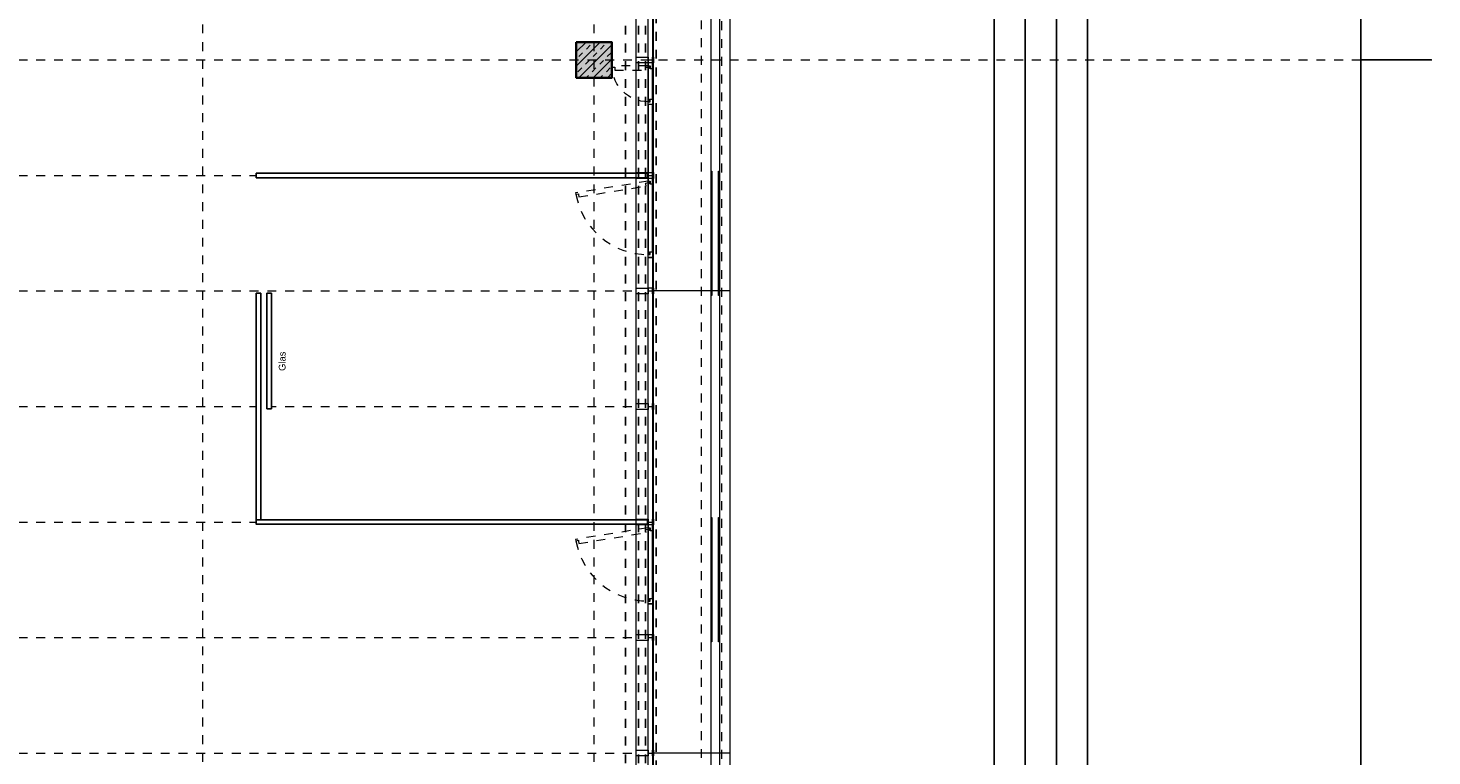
# Model space of a CAD drawing. Header units: metres. Extents: x -13 to 93, y -119 to 25.
# Tile 67 of 256: x 34.68 to 50.47, y -101.63 to -93.44. Entities that reach past the tile are written whole.
import ezdxf

# ---------------------------------------------------------------- set-up
doc = ezdxf.new("R2010")
doc.units = ezdxf.units.M
doc.header["$LTSCALE"] = 0.00508
doc.header["$PDMODE"] = 1
doc.header["$PDSIZE"] = -2
for name, pattern in [('STYLE_05', [0.19684, 0.069505, -0.127335]), ('STYLE_06', [1.0537, 0.590515, -0.19684, 0.069505, -0.19684]), ('STYLE_11', [0.393677, 0.196838, -0.196838]), ('STYLE_14', [0.250778, 0.07164, -0.179138])]:
    doc.linetypes.add(name, pattern=pattern)
doc.layers.get('0').update_dxf_attribs({"lineweight": 18})
for name, color, linetype, lineweight in [('3-3-0 AW Fassade', 7, 'Continuous', 18), ('3-3-4 AFenster', 7, 'Continuous', 25), ('3-3-8 Sonnenschutz', 7, 'Continuous', 18), ('3-4-0-3 IW Glas', 7, 'Continuous', 25), ('3-4-3-1 IStützenBeton', 7, 'Continuous', 35), ('3-4-4 ITüren', 7, 'Continuous', 25), ('3-5-1-2 DeckenSprung VED', 7, 'STYLE_11', 25), ('3-5-9 DeckenSonstig VED', 7, 'STYLE_11', 25), ('Ans-Kante', 7, 'Continuous', 18), ('Bemaßung', 7, 'Continuous', 18), ('Bemaßung-Achsen', 7, 'Continuous', 18), ('Plan-Achse', 1, 'STYLE_06', 18), ('Plan-Achsen-Fassade', 1, 'STYLE_06', 18), ('Plan-Text-Hinweis', 7, 'Continuous', 13)]:
    doc.layers.add(name, color=color, linetype=linetype, lineweight=lineweight)
doc.layers.get('0').freeze()
doc.styles.add('Arial', font='ARIAL.TTF')
doc.dimstyles.new('MTZ_200', dxfattribs={"dimtxt": 0.075762, "dimasz": 0.000706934, "dimexe": 0.001, "dimexo": 0.003, "dimgap": 0.0001, "dimtad": 1, "dimdec": 4, "dimzin": 11, "dimtxsty": 'Arial', "dimblk": 'VW_SLASH', "dimcen": 0, "dimdle": 0.001, "dimazin": 0, "dimtfac": 1, "dimtdec": 4, "dimtix": 1, "dimtmove": 0, "dimatfit": 0, "dimldrblk": 'VW_FILLEDARROW', "dimfxl": 0, "dimfrac": 2, "dimtolj": 1, "dimtzin": 11, "dimarcsym": 0})

# ---------------------------------------------------------------- blocks, each defined once
blk = doc.blocks.new('S_Profil_Fassade_Büro')
at = {"layer": '3-3-0 AW Fassade', "color": 7}
blk.add_line((-0.132, 0), (-0.195, 0), dxfattribs=at)
for points in [[(-0.195, 0.0325), (-0.182, 0.0325), (-0.182, -0.0325), (-0.195, -0.0325)], [(-0.132, 0.0325), (0, 0.0325), (0, -0.0325), (-0.132, -0.0325)]]:
    blk.add_lwpolyline(points, close=True, dxfattribs=at)
blk = doc.blocks.new('S_Fenster_GR_Feld')
at = {"layer": '3-3-0 AW Fassade', "color": 7}
blk.add_lwpolyline([(-0.05, 1.268), (0, 1.268), (0, 0.922), (-0.05, 0.922)], close=True, dxfattribs=at)
at = {"color": 7}
blk.add_wipeout([(-0.05, 0.095), (-0.025, 0.095), (-0.015, 0.095), (-0.015, 0.065), (0, 0.065), (0, 0.89), (-0.015, 0.89), (-0.015, 0.86), (-0.025, 0.86), (-0.05, 0.86)], dxfattribs=at).dxf.layer = '3-3-0 AW Fassade'
at = {"layer": '3-3-0 AW Fassade', "color": 7}
blk.add_lwpolyline([(-0.05, 0.095), (-0.025, 0.095), (-0.015, 0.095), (-0.015, 0.065), (0, 0.065), (0, 0.89), (-0.015, 0.89), (-0.015, 0.86), (-0.025, 0.86), (-0.05, 0.86)], close=True, dxfattribs=at)
at = {"color": 7}
for points in [[(-0.025, 0.86), (-0.05, 0.86), (-0.05, 0.922), (0, 0.922), (0, 0.89), (-0.025, 0.89)], [(-0.025, 0.095), (-0.05, 0.095), (-0.05, 0.033), (0, 0.033), (0, 0.065), (-0.025, 0.065)]]:
    blk.add_wipeout(points, dxfattribs=at).dxf.layer = '3-3-0 AW Fassade'
at = {"layer": '3-3-0 AW Fassade', "color": 7}
for points in [[(-0.025, 0.86), (-0.05, 0.86), (-0.05, 0.922), (0, 0.922), (0, 0.89), (-0.025, 0.89)], [(-0.025, 0.095), (-0.05, 0.095), (-0.05, 0.033), (0, 0.033), (0, 0.065), (-0.025, 0.065)]]:
    blk.add_lwpolyline(points, close=True, dxfattribs=at)
at = {"layer": '3-3-0 AW Fassade', "color": 7, "linetype": 'STYLE_05'}
blk.add_lwpolyline([(0.022, 0.119), (0.026, 0.094), (0.027, 0.085), (-0.002, 0.08), (0, 0.065), (0.815, 0.196), (0.812, 0.211), (0.783, 0.206), (0.781, 0.216), (0.777, 0.241)], close=True, dxfattribs=at)
at = {"layer": '3-3-0 AW Fassade', "color": 7, "linetype": 'STYLE_05', "lineweight": 18}
blk.add_arc((0, 0.065), 0.825, 10.1831, 90, dxfattribs=at)
blk = doc.blocks.new('*U472')
at = {"layer": 'Ans-Kante', "color": 7, "linetype": 'Continuous'}
blk.add_line((54.994, -105.004), (54.994, -79.154), dxfattribs=at)
blk = doc.blocks.new('*U511')
at = {"layer": 'Ans-Kante', "color": 8, "linetype": 'Continuous'}
for p, q in [((54.78, -104.924), (54.78, -79.234)), ((54.873, -79.234), (54.873, -104.924))]:
    blk.add_line(p, q, dxfattribs=at)
blk = doc.blocks.new('Stütze Fassade')
at = {"layer": '3-4-3-1 IStützenBeton', "linetype": 'Continuous', "lineweight": 0}
blk.add_hatch(color=255, dxfattribs=at).paths.add_polyline_path([(-0.2, 0.2), (0.2, 0.2), (0.2, -0.2), (-0.2, -0.2)])
at = {"layer": '3-4-3-1 IStützenBeton', "linetype": 'Continuous', "lineweight": 13}
h = blk.add_hatch(dxfattribs=at)
h.set_pattern_fill('STAHLBETON_1_50', style=0, pattern_type=2)
h.set_pattern_definition([(45, (0, 0), (0.16, 0), []), (45, (0.08, 0), (0.16, 0), [0.06, -0.06])])
h.paths.add_polyline_path([(-0.2, 0.2), (0.2, 0.2), (0.2, -0.2), (-0.2, -0.2)])
at = {"layer": '3-4-3-1 IStützenBeton'}
blk.add_lwpolyline([(-0.2, 0.2), (0.2, 0.2), (0.2, -0.2), (-0.2, -0.2)], close=True, dxfattribs=at)
blk = doc.blocks.new('VW_SLASH')
at = {"color": 0, "linetype": 'ByBlock', "lineweight": -2}
blk.add_line((0, 0), (-1, 0), dxfattribs=at)
at = {"color": 0, "linetype": 'ByBlock', "lineweight": 20}
blk.add_line((0, 0), (0, 0), dxfattribs=at)
blk = doc.blocks.new('*D634')
at = {"layer": 'Bemaßung', "color": 0, "lineweight": -2}
for p, q in [((40.623, -86.415), (45.551, -86.415)), ((45.55, -111.584), (45.55, -86.416)), ((40.623, -111.585), (45.551, -111.585))]:
    blk.add_line(p, q, dxfattribs=at)
at = {"layer": 'Defpoints', "color": 0, "lineweight": 0}
for p in [(40.62, -86.415), (45.55, -86.415), (40.62, -111.585)]:
    blk.add_point(p, dxfattribs=at)
at = {"layer": 'Bemaßung', "color": 0, "lineweight": -2, "xscale": 0.00070693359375, "yscale": 0.00070693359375, "zscale": 0.00070693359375}
for p, rotation in [((45.55, -86.415), 90), ((45.55, -111.585), 270)]:
    blk.add_blockref('VW_SLASH', p, dxfattribs=dict(at, rotation=rotation))
at = {"layer": 'Bemaßung', "color": 0, "insert": (45.544, -99), "char_height": 0.00227, "attachment_point": 5, "rotation": 90, "style": 'Arial'}
blk.add_mtext('\\A1;1258,5m', dxfattribs=at)
blk = doc.blocks.new('VW_FILLEDARROW')
at = {"color": 0, "lineweight": -2}
blk.add_solid([(0, 0), (0, 0), (0, 0)], dxfattribs=at)
blk = doc.blocks.new('*D644')
at = {"layer": 'Bemaßung', "color": 0, "lineweight": -2}
for p, q in [((41.579, -86.415), (45.901, -86.415)), ((45.9, -111.584), (45.9, -86.416)), ((41.579, -111.585), (45.901, -111.585))]:
    blk.add_line(p, q, dxfattribs=at)
at = {"layer": 'Defpoints', "color": 0, "lineweight": 0}
for p in [(41.576, -86.415), (45.9, -86.415), (41.576, -111.585)]:
    blk.add_point(p, dxfattribs=at)
at = {"layer": 'Bemaßung', "color": 0, "lineweight": -2, "xscale": 0.00070693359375, "yscale": 0.00070693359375, "zscale": 0.00070693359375}
for p, rotation in [((45.9, -86.415), 90), ((45.9, -111.585), 270)]:
    blk.add_blockref('VW_SLASH', p, dxfattribs=dict(at, rotation=rotation))
at = {"layer": 'Bemaßung', "color": 0, "insert": (45.894, -99), "char_height": 0.00227, "attachment_point": 5, "rotation": 90, "style": 'Arial'}
blk.add_mtext('\\A1;1258,5m', dxfattribs=at)
blk = doc.blocks.new('*D684')
at = {"layer": 'Bemaßung', "color": 0, "lineweight": -2}
for p, q in [((43.303, 0.325), (46.601, 0.325)), ((46.6, 0.324), (46.6, -112.074)), ((42.993, -112.075), (46.601, -112.075))]:
    blk.add_line(p, q, dxfattribs=at)
at = {"layer": 'Defpoints', "color": 0, "lineweight": 0}
for p in [(43.3, 0.325), (42.99, -112.075), (46.6, -112.075)]:
    blk.add_point(p, dxfattribs=at)
at = {"layer": 'Bemaßung', "color": 0, "lineweight": -2, "xscale": 0.00070693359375, "yscale": 0.00070693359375, "zscale": 0.00070693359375}
for p, rotation in [((46.6, 0.325), 90), ((46.6, -112.075), 270)]:
    blk.add_blockref('VW_SLASH', p, dxfattribs=dict(at, rotation=rotation))
at = {"layer": 'Bemaßung', "color": 0, "insert": (46.589, -55.875), "char_height": 0.00227, "attachment_point": 5, "rotation": 90, "style": 'Arial'}
blk.add_mtext('\\A1;5620m', dxfattribs=at)
blk = doc.blocks.new('*D704')
at = {"layer": 'Bemaßung', "color": 0, "lineweight": -2}
for p, q in [((40.623, -86.415), (45.551, -86.415)), ((45.55, -111.584), (45.55, -86.416)), ((40.623, -111.585), (45.551, -111.585))]:
    blk.add_line(p, q, dxfattribs=at)
at = {"layer": 'Defpoints', "color": 0, "lineweight": 0}
for p in [(40.62, -86.415), (45.55, -86.415), (40.62, -111.585)]:
    blk.add_point(p, dxfattribs=at)
at = {"layer": 'Bemaßung', "color": 0, "lineweight": -2, "xscale": 0.00070693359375, "yscale": 0.00070693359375, "zscale": 0.00070693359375}
for p, rotation in [((45.55, -86.415), 90), ((45.55, -111.585), 270)]:
    blk.add_blockref('VW_SLASH', p, dxfattribs=dict(at, rotation=rotation))
at = {"layer": 'Bemaßung', "color": 0, "insert": (45.544, -99), "char_height": 0.00227, "attachment_point": 5, "rotation": 90, "style": 'Arial'}
blk.add_mtext('\\A1;1258,5m', dxfattribs=at)
blk = doc.blocks.new('*D708')
at = {"layer": 'Bemaßung', "color": 0, "lineweight": -2}
for p, q in [((41.579, -86.415), (45.901, -86.415)), ((45.9, -111.584), (45.9, -86.416)), ((41.579, -111.585), (45.901, -111.585))]:
    blk.add_line(p, q, dxfattribs=at)
at = {"layer": 'Defpoints', "color": 0, "lineweight": 0}
for p in [(41.576, -86.415), (45.9, -86.415), (41.576, -111.585)]:
    blk.add_point(p, dxfattribs=at)
at = {"layer": 'Bemaßung', "color": 0, "lineweight": -2, "xscale": 0.00070693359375, "yscale": 0.00070693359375, "zscale": 0.00070693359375}
for p, rotation in [((45.9, -86.415), 90), ((45.9, -111.585), 270)]:
    blk.add_blockref('VW_SLASH', p, dxfattribs=dict(at, rotation=rotation))
at = {"layer": 'Bemaßung', "color": 0, "insert": (45.894, -99), "char_height": 0.00227, "attachment_point": 5, "rotation": 90, "style": 'Arial'}
blk.add_mtext('\\A1;1258,5m', dxfattribs=at)
blk = doc.blocks.new('*D1260')
at = {"layer": 'Bemaßung', "color": 0, "lineweight": -2}
for p, q in [((46.123, -86.085), (46.251, -86.085)), ((46.25, -112.074), (46.25, -86.086)), ((46.123, -112.075), (46.251, -112.075))]:
    blk.add_line(p, q, dxfattribs=at)
at = {"layer": 'Defpoints', "color": 0, "lineweight": 0}
for p in [(46.12, -86.085), (46.25, -86.085), (46.12, -112.075)]:
    blk.add_point(p, dxfattribs=at)
at = {"layer": 'Bemaßung', "color": 0, "lineweight": -2, "xscale": 0.00070693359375, "yscale": 0.00070693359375, "zscale": 0.00070693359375}
for p, rotation in [((46.25, -86.085), 90), ((46.25, -112.075), 270)]:
    blk.add_blockref('VW_SLASH', p, dxfattribs=dict(at, rotation=rotation))
at = {"layer": 'Bemaßung', "color": 0, "insert": (46.244, -99.08), "char_height": 0.00227, "attachment_point": 5, "rotation": 90, "style": 'Arial'}
blk.add_mtext('\\A1;1299,5m', dxfattribs=at)
blk = doc.blocks.new('S_Fenster_GR_Feld_klein')
at = {"layer": '3-3-0 AW Fassade', "color": 7}
blk.add_lwpolyline([(-0.05, 1.2675), (0, 1.2675), (0, 0.9225), (-0.05, 0.9225)], close=True, dxfattribs=at)
at = {"color": 7}
blk.add_wipeout([(-0.025, 0.86), (-0.05, 0.86), (-0.05, 0.7975), (0, 0.7975), (0, 0.83), (-0.025, 0.83)], dxfattribs=at).dxf.layer = '3-3-0 AW Fassade'
at = {"layer": '3-3-0 AW Fassade', "color": 7}
blk.add_lwpolyline([(-0.025, 0.86), (-0.05, 0.86), (-0.05, 0.7975), (0, 0.7975), (0, 0.83), (-0.025, 0.83)], close=True, dxfattribs=at)
at = {"layer": '3-3-0 AW Fassade', "color": 7, "linetype": 'STYLE_05', "lineweight": 18}
blk.add_arc((0, 1.235), 0.405, 270, 357.8789, dxfattribs=at)
at = {"color": 7}
blk.add_wipeout([(-0.05, 1.205), (-0.015, 1.205), (-0.015, 1.235), (0, 1.235), (0, 0.83), (-0.015, 0.83), (-0.015, 0.86), (-0.05, 0.86)], dxfattribs=at).dxf.layer = '3-3-0 AW Fassade'
at = {"layer": '3-3-0 AW Fassade', "color": 7}
blk.add_lwpolyline([(-0.05, 1.205), (-0.015, 1.205), (-0.015, 1.235), (0, 1.235), (0, 0.83), (-0.015, 0.83), (-0.015, 0.86), (-0.05, 0.86)], close=True, dxfattribs=at)
at = {"color": 7}
blk.add_wipeout([(-0.025, 1.205), (-0.05, 1.205), (-0.05, 1.2675), (0, 1.2675), (0, 1.235), (-0.025, 1.235)], dxfattribs=at).dxf.layer = '3-3-0 AW Fassade'
at = {"color": 7, "lineweight": 18}
blk.add_wipeout([(-0.05, 0.7975), (0, 0.7975), (0, 0.0325), (-0.05, 0.0325)], dxfattribs=at).dxf.layer = '3-3-0 AW Fassade'
at = {"layer": '3-3-0 AW Fassade', "color": 7}
blk.add_lwpolyline([(-0.025, 1.205), (-0.05, 1.205), (-0.05, 1.2675), (0, 1.2675), (0, 1.235), (-0.025, 1.235)], close=True, dxfattribs=at)
at = {"layer": '3-3-0 AW Fassade', "color": 7, "linetype": 'STYLE_05'}
blk.add_lwpolyline([(0.03, 1.185), (0.03, 1.22), (0, 1.22), (0, 1.235), (0.405, 1.235), (0.405, 1.22), (0.375, 1.22), (0.375, 1.185)], close=True, dxfattribs=at)
at = {"layer": '3-3-0 AW Fassade', "color": 7, "lineweight": 18}
blk.add_lwpolyline([(-0.05, 0.7975), (0, 0.7975), (0, 0.0325), (-0.05, 0.0325)], close=True, dxfattribs=at)
blk = doc.blocks.new('*D1351')
at = {"layer": 'Bemaßung-Achsen', "color": 0, "lineweight": -2}
for p, q in [((50.472, -86.25), (49.674, -86.25)), ((49.675, -93.799), (49.675, -86.251)), ((50.472, -93.8), (49.674, -93.8))]:
    blk.add_line(p, q, dxfattribs=at)
at = {"layer": 'Defpoints', "color": 0, "lineweight": 0}
for p in [(49.675, -86.25), (50.475, -86.25), (50.475, -93.8)]:
    blk.add_point(p, dxfattribs=at)
at = {"layer": 'Bemaßung-Achsen', "color": 0, "lineweight": -2, "xscale": 0.00070693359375, "yscale": 0.00070693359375, "zscale": 0.00070693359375}
for p, rotation in [((49.675, -86.25), 90), ((49.675, -93.8), 270)]:
    blk.add_blockref('VW_SLASH', p, dxfattribs=dict(at, rotation=rotation))
at = {"layer": 'Bemaßung-Achsen', "color": 0, "insert": (49.668, -90.025), "char_height": 0.00303, "attachment_point": 5, "rotation": 90, "style": 'Arial'}
blk.add_mtext('\\A1;377,5m', dxfattribs=at)
blk = doc.blocks.new('*D1352')
at = {"layer": 'Bemaßung-Achsen', "color": 0, "lineweight": -2}
for p, q in [((50.472, -93.8), (49.674, -93.8)), ((49.675, -104.199), (49.675, -93.801)), ((50.472, -104.2), (49.674, -104.2))]:
    blk.add_line(p, q, dxfattribs=at)
at = {"layer": 'Defpoints', "color": 0, "lineweight": 0}
for p in [(49.675, -93.8), (50.475, -93.8), (50.475, -104.2)]:
    blk.add_point(p, dxfattribs=at)
at = {"layer": 'Bemaßung-Achsen', "color": 0, "lineweight": -2, "xscale": 0.00070693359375, "yscale": 0.00070693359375, "zscale": 0.00070693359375}
for p, rotation in [((49.675, -93.8), 90), ((49.675, -104.2), 270)]:
    blk.add_blockref('VW_SLASH', p, dxfattribs=dict(at, rotation=rotation))
at = {"layer": 'Bemaßung-Achsen', "color": 0, "insert": (49.668, -99), "char_height": 0.00303, "attachment_point": 5, "rotation": 90, "style": 'Arial'}
blk.add_mtext('\\A1;520m', dxfattribs=at)

msp = doc.modelspace()

# ---------------------------------------------------------------- hatches: boundary and pattern name
at = {"layer": '3-3-8 Sonnenschutz', "linetype": 'Continuous', "lineweight": 0}
for color, points in [(41, [(42.376, -95.05), (42.376, -96.45), (42.366, -96.45), (42.366, -95.05)]), (21, [(42.459, -95.05), (42.459, -96.45), (42.449, -96.45), (42.449, -95.05)]), (41, [(42.376, -98.95), (42.376, -100.35), (42.366, -100.35), (42.366, -98.95)]), (21, [(42.459, -98.95), (42.459, -100.35), (42.449, -100.35), (42.449, -98.95)])]:
    msp.add_hatch(color=color, dxfattribs=at).paths.add_polyline_path(points)

# ---------------------------------------------------------------- linework, layer by layer
at = {"layer": '3-3-8 Sonnenschutz', "color": 7, "linetype": 'Continuous', "lineweight": 18}
for points in [[(42.376, -95.05), (42.376, -96.45), (42.366, -96.45), (42.366, -95.05)], [(42.459, -95.05), (42.459, -96.45), (42.449, -96.45), (42.449, -95.05)], [(42.376, -98.95), (42.376, -100.35), (42.366, -100.35), (42.366, -98.95)], [(42.459, -98.95), (42.459, -100.35), (42.449, -100.35), (42.449, -98.95)]]:
    msp.add_lwpolyline(points, close=True, dxfattribs=at)
at = {"layer": 'Ans-Kante', "color": 8}
for p, q in [((42.449, -96.4), (42.376, -96.4)), ((42.58, -96.4), (42.459, -96.4)), ((42.58, -101.6), (41.72, -101.6))]:
    msp.add_line(p, q, dxfattribs=at)
at = {"layer": 'Ans-Kante', "linetype": 'STYLE_14'}
msp.add_lwpolyline([(42.259, -86.165), (42.484, -86.165), (42.484, -111.855), (42.259, -111.855)], close=True, dxfattribs=at)
at = {"layer": 'Plan-Achse'}
msp.add_line((36.65, -118.5), (36.65, 6.75), dxfattribs=at)
at = {"layer": 'Plan-Achsen-Fassade', "color": 9}
for p, q in [((27.575, -95.1), (41.525, -95.1)), ((27.575, -96.4), (41.525, -96.4)), ((27.575, -97.7), (41.525, -97.7)), ((27.575, -99), (41.525, -99)), ((27.575, -100.3), (41.525, -100.3)), ((27.575, -101.6), (41.525, -101.6))]:
    msp.add_line(p, q, dxfattribs=at)

# ---------------------------------------------------------------- block references
at = {"layer": '3-3-0 AW Fassade', "color": 7, "rotation": 180}
for p in [(41.525, -93.8), (41.525, -96.4), (41.525, -97.7), (41.525, -100.3), (41.525, -101.6)]:
    msp.add_blockref('S_Profil_Fassade_Büro', p, dxfattribs=at)
at = {"layer": '3-4-3-1 IStützenBeton', "color": 7}
msp.add_blockref('Stütze Fassade', (41.05, -93.8), dxfattribs=at)
at = {"layer": 'Ans-Kante', "color": 8}
msp.add_blockref('*U511', (-12.41363701, -6.93135892), dxfattribs=at)

# ---------------------------------------------------------------- dimensions: what is measured, and where the dimension line sits
at = {"layer": 'Bemaßung'}
for base, p1, p2, override, picture, middle in [((46.6, -112.075), (43.3, 0.325), (42.99, -112.075), {"dimtxt": 0.002273, "dimgap": 0.01, "dimdec": 3, "dimlfac": 50, "dimpost": '<>m', "dimtxsty": 'Arial', "dimtmove": 2}, '*D684', (46.58883953, -55.875)), ((46.25, -86.085), (46.12, -112.075), (46.12, -86.085), {"dimtxt": 0.002273, "dimgap": 0.005, "dimdec": 8, "dimlfac": 50, "dimpost": '<>m', "dimtxsty": 'Arial', "dimtmove": 2}, '*D1260', (46.2436341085, -99.08))]:
    dim = msp.add_linear_dim(base=base, p1=p1, p2=p2, angle=90, dimstyle='MTZ_200', override=override, dxfattribs=at)
    dim.commit()
    dim.dimension.update_dxf_attribs({"geometry": picture, "text_midpoint": middle})
at = {"layer": 'Bemaßung-Achsen'}
for base, p1, p2, picture, middle in [((49.675, -86.25), (50.475, -93.8), (50.475, -86.25), '*D1351', (49.6681788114, -90.025)), ((49.675, -93.8), (50.475, -104.2), (50.475, -93.8), '*D1352', (49.6684527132, -99))]:
    dim = msp.add_linear_dim(base=base, p1=p1, p2=p2, angle=90, dimstyle='MTZ_200', override={"dimtxt": 0.00303, "dimgap": 0.005, "dimdec": 8, "dimlfac": 50, "dimpost": '<>m', "dimtxsty": 'Arial', "dimtmove": 2}, dxfattribs=at)
    dim.commit()
    dim.dimension.update_dxf_attribs({"geometry": picture, "text_midpoint": middle})

# ---------------------------------------------------------------- next in the draw order: wipeouts: each hides what was drawn before it
for points in [[(37.25, -95.075), (41.65, -95.075), (41.65, -95.125), (37.25, -95.125)], [(37.25, -96.425), (37.3, -96.425), (37.3, -98.975), (37.25, -98.975)]]:
    msp.add_wipeout(points).dxf.layer = '3-4-0-3 IW Glas'

# ---------------------------------------------------------------- next in the draw order: linework, layer by layer
at = {"layer": '3-4-0-3 IW Glas'}
for points in [[(37.25, -95.075), (41.65, -95.075), (41.65, -95.125), (37.25, -95.125)], [(37.25, -96.425), (37.3, -96.425), (37.3, -98.975), (37.25, -98.975)]]:
    msp.add_lwpolyline(points, close=True, dxfattribs=at)

# ---------------------------------------------------------------- next in the draw order: block references
at = {"layer": '3-3-0 AW Fassade', "color": 7, "rotation": 180}
msp.add_blockref('S_Profil_Fassade_Büro', (41.525, -95.1), dxfattribs=at)

# ---------------------------------------------------------------- next in the draw order: wipeouts: each hides what was drawn before it
for points, layer in [([(37.25, -98.975), (41.65, -98.975), (41.65, -99.025), (37.25, -99.025)], '3-4-0-3 IW Glas'), ([(37.37, -96.425), (37.42, -96.425), (37.42, -97.725), (37.37, -97.725)], '3-4-4 ITüren')]:
    msp.add_wipeout(points).dxf.layer = layer

# ---------------------------------------------------------------- next in the draw order: linework, layer by layer
at = {"layer": '3-3-0 AW Fassade'}
msp.add_lwpolyline([(41.657, -86.415), (41.707, -86.415), (41.707, -111.585), (41.657, -111.585)], close=True, dxfattribs=at)
at = {"layer": '3-4-0-3 IW Glas'}
msp.add_lwpolyline([(37.25, -98.975), (41.65, -98.975), (41.65, -99.025), (37.25, -99.025)], close=True, dxfattribs=at)
at = {"layer": '3-4-4 ITüren'}
msp.add_lwpolyline([(37.37, -96.425), (37.42, -96.425), (37.42, -97.725), (37.37, -97.725)], close=True, dxfattribs=at)
at = {"layer": 'Ans-Kante', "color": 8, "linetype": 'Continuous'}
for p, q in [((41.525, -111.49), (41.525, -86.51)), ((41.72, -111.49), (41.72, -86.51))]:
    msp.add_line(p, q, dxfattribs=at)

# ---------------------------------------------------------------- next in the draw order: block references
at = {"layer": '3-3-0 AW Fassade', "color": 7, "rotation": 180}
msp.add_blockref('S_Profil_Fassade_Büro', (41.525, -99), dxfattribs=at)

# ---------------------------------------------------------------- next in the draw order: texts
at = {"layer": 'Plan-Text-Hinweis', "insert": (37.5028947, -97.3), "char_height": 0.0757622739, "attachment_point": 1, "rotation": 90, "line_spacing_factor": 0.967741, "style": 'Arial'}
msp.add_mtext('{\\C7;\\lGlas}', dxfattribs=at)

# ---------------------------------------------------------------- next in the draw order: block references
at = {"layer": '3-3-0 AW Fassade', "color": 7, "rotation": 180}
for p in [(41.657, -95.1), (41.657, -99)]:
    msp.add_blockref('S_Fenster_GR_Feld', p, dxfattribs=at)

# ---------------------------------------------------------------- next in the draw order: linework, layer by layer
at = {"layer": '3-5-1-2 DeckenSprung VED', "linetype": 'STYLE_11'}
msp.add_line((41.405, -86.415), (41.405, -111.585), dxfattribs=at)
at = {"layer": '3-5-9 DeckenSonstig VED', "color": 7, "linetype": 'STYLE_05'}
for p, q in [((41.55, -86.415), (41.55, -111.585)), ((41.63, -86.415), (41.63, -111.585)), ((41.75, -111.585), (41.75, -86.415))]:
    msp.add_line(p, q, dxfattribs=at)
at = {"layer": 'Ans-Kante', "color": 8}
msp.add_line((42.366, -96.4), (41.72, -96.4), dxfattribs=at)
at = {"layer": 'Plan-Achse'}
msp.add_line((41.05, -118.5), (41.05, 6.75), dxfattribs=at)

# ---------------------------------------------------------------- next in the draw order: block references
at = {"layer": 'Ans-Kante', "color": 7}
msp.add_blockref('*U472', (-12.41363701, -6.93135892), dxfattribs=at)

# ---------------------------------------------------------------- next in the draw order: dimensions: what is measured, and where the dimension line sits
at = {"layer": 'Bemaßung'}
for base, p1, p2, picture, middle in [((45.55, -86.415), (40.62, -111.585), (40.62, -86.415), '*D634', (45.5436341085, -99)), ((45.55, -86.415), (40.62, -111.585), (40.62, -86.415), '*D704', (45.5436341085, -99)), ((45.9, -86.415), (41.576, -111.585), (41.576, -86.415), '*D644', (45.8936341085, -99)), ((45.9, -86.415), (41.576, -111.585), (41.576, -86.415), '*D708', (45.8936341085, -99))]:
    dim = msp.add_linear_dim(base=base, p1=p1, p2=p2, angle=90, dimstyle='MTZ_200', override={"dimtxt": 0.002273, "dimgap": 0.005, "dimdec": 8, "dimlfac": 50, "dimpost": '<>m', "dimtxsty": 'Arial', "dimtmove": 2}, dxfattribs=at)
    dim.commit()
    dim.dimension.update_dxf_attribs({"geometry": picture, "text_midpoint": middle})

# ---------------------------------------------------------------- next in the draw order: block references
at = {"layer": '3-3-4 AFenster', "color": 7, "xscale": -1}
msp.add_blockref('S_Fenster_GR_Feld_klein', (41.657, -95.1), dxfattribs=at)

# ---------------------------------------------------------------- next in the draw order: linework, layer by layer
at = {"layer": 'Plan-Achse'}
msp.add_line((-9.42493716, -93.8), (50.475, -93.8), dxfattribs=at)

doc.saveas('drawing.dxf')
